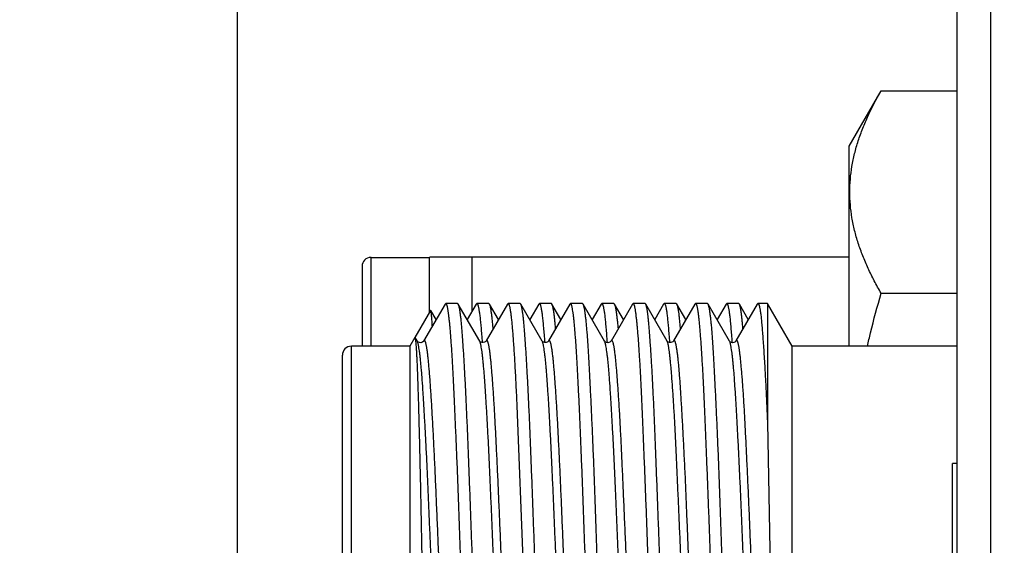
# Model space of a CAD drawing. Header units: inches. Extents: x 0.2 to 16.8, y 0.2 to 10.8.
# Tile 57 of 98: x 12.232 to 12.56, y 5.327 to 5.503. Entities that reach past the tile are written whole.
import ezdxf

# ---------------------------------------------------------------- set-up
doc = ezdxf.new("R2010")
doc.units = ezdxf.units.IN
doc.header["$LTSCALE"] = 0.935
doc.header["$MEASUREMENT"] = 0
doc.layers.get('0').update_dxf_attribs({"linetype": 'CONTINUOUS'})
doc.layers.add('DIMENSIONS', color=7, linetype='CONTINUOUS')
doc.styles.get("Standard").update_dxf_attribs({"font": 'txt', "width": 0.8})
doc.dimstyles.new('DIMSTYLE_1', dxfattribs={"dimtxt": 0.125, "dimasz": 0.18, "dimexe": 0.125, "dimexo": 0.0625, "dimgap": 0.03125, "dimtad": 0, "dimtih": 1, "dimtoh": 1, "dimlfac": 1.333333, "dimzin": 4, "dimdsep": 46, "dimtxsty": 'STANDARD', "dimblk": '_FILLED', "dimblk1": '_FILLED', "dimblk2": '_FILLED', "dimcen": 0.09, "dimadec": 0, "dimazin": 0, "dimtp": 0.01, "dimtm": 0.01, "dimtfac": 1, "dimtofl": 0, "dimtmove": 0, "dimatfit": 3, "dimldrblk": '_FILLED', "dimfxl": 1, "dimtolj": 1, "dimtzin": 4, "dimarcsym": 0})

# ---------------------------------------------------------------- blocks, each defined once
blk = doc.blocks.new('*D34')
at = {"layer": 'DIMENSIONS', "color": 2, "linetype": 'CONTINUOUS'}
blk.add_line((12.30422, 6.09907), (12.30422, 3.78549), dxfattribs=at)
at = {"layer": 'DIMENSIONS', "color": 2, "linetype": 'CONTINUOUS', "insert": (12.24172, 3.72299), "char_height": 0.125, "width": 1.025, "attachment_point": 3, "rotation": 90, "line_spacing_factor": 0.9}
blk.add_mtext('.44{\\Ftxt.shx;\\W1.000000;\\H0.125000; }[11.1]', dxfattribs=at)
blk = doc.blocks.new('_FILLED')
at = {"color": 0, "linetype": 'BYBLOCK'}
blk.add_solid([(0, 0), (-1, 0.1736), (-1, -0.1736)], dxfattribs=at)

msp = doc.modelspace()

# ---------------------------------------------------------------- linework, layer by layer
at = {"color": 7, "linetype": 'CONTINUOUS'}
for p, q in [((12.55557, 4.2773), (12.55557, 8.07642)), ((12.54432, 4.28217), (12.54432, 8.06592)), ((12.50832, 5.46032), (12.51899, 5.47879)), ((12.51899, 5.47879), (12.54432, 5.47879)), ((12.50832, 5.39355), (12.50832, 5.46032)), ((12.34884, 5.42319), (12.36834, 5.42319)), ((12.36834, 5.42319), (12.36859, 5.42343)), ((12.36834, 5.40492), (12.36834, 5.42319)), ((12.36859, 5.42343), (12.50832, 5.42343)), ((12.38259, 5.4053), (12.38259, 5.42343)), ((12.34584, 5.42019), (12.34584, 5.39355)), ((12.51899, 5.41124), (12.54432, 5.41124)), ((12.37353, 5.40762), (12.36639, 5.39529)), ((12.37353, 5.40762), (12.37374, 5.4078)), ((12.37774, 5.4078), (12.37374, 5.4078)), ((12.37374, 5.4078), (12.37397, 5.40757)), ((12.37794, 5.40763), (12.37774, 5.4078)), ((12.38508, 5.3953), (12.37794, 5.40763)), ((12.38395, 5.40764), (12.38094, 5.40245)), ((12.38395, 5.40764), (12.38414, 5.4078)), ((12.38817, 5.4078), (12.38414, 5.4078)), ((12.38414, 5.4078), (12.38437, 5.40757)), ((12.39435, 5.40762), (12.38722, 5.39531)), ((12.38838, 5.40763), (12.38817, 5.4078)), ((12.39136, 5.40247), (12.38838, 5.40763)), ((12.39435, 5.40762), (12.39456, 5.4078)), ((12.39857, 5.4078), (12.39456, 5.4078)), ((12.39456, 5.4078), (12.3948, 5.40757)), ((12.39878, 5.40763), (12.39857, 5.4078)), ((12.40591, 5.3953), (12.39878, 5.40763)), ((12.40478, 5.40762), (12.40178, 5.40244)), ((12.40478, 5.40762), (12.40499, 5.4078)), ((12.40901, 5.4078), (12.40499, 5.4078)), ((12.40499, 5.4078), (12.40522, 5.40757)), ((12.4152, 5.40764), (12.40806, 5.39531)), ((12.4092, 5.40764), (12.40901, 5.4078)), ((12.4122, 5.40245), (12.4092, 5.40764)), ((12.41539, 5.4078), (12.4152, 5.40764)), ((12.4194, 5.4078), (12.41539, 5.4078)), ((12.41562, 5.40757), (12.41539, 5.4078)), ((12.41959, 5.40763), (12.4194, 5.4078)), ((12.42674, 5.39529), (12.41959, 5.40763)), ((12.4256, 5.40763), (12.4226, 5.40244)), ((12.42581, 5.4078), (12.4256, 5.40763)), ((12.42984, 5.4078), (12.42581, 5.4078)), ((12.42581, 5.4078), (12.42604, 5.40757)), ((12.43603, 5.40762), (12.42889, 5.39529)), ((12.42984, 5.4078), (12.43002, 5.40764)), ((12.43303, 5.40244), (12.43002, 5.40764)), ((12.43603, 5.40762), (12.43624, 5.4078)), ((12.44024, 5.4078), (12.43624, 5.4078)), ((12.43624, 5.4078), (12.43648, 5.40757)), ((12.44046, 5.40762), (12.44024, 5.4078)), ((12.44759, 5.3953), (12.44046, 5.40762)), ((12.44644, 5.40762), (12.44345, 5.40245)), ((12.44644, 5.40762), (12.44666, 5.4078)), ((12.45064, 5.4078), (12.44666, 5.4078)), ((12.44666, 5.4078), (12.44689, 5.40757)), ((12.45685, 5.40762), (12.44973, 5.39531)), ((12.45086, 5.40762), (12.45064, 5.4078)), ((12.45385, 5.40244), (12.45086, 5.40762)), ((12.45685, 5.40762), (12.45707, 5.4078)), ((12.46107, 5.4078), (12.45707, 5.4078)), ((12.45707, 5.4078), (12.45731, 5.40757)), ((12.46126, 5.40764), (12.46107, 5.4078)), ((12.4684, 5.3953), (12.46126, 5.40764)), ((12.46726, 5.40762), (12.46427, 5.40244)), ((12.46748, 5.4078), (12.46726, 5.40762)), ((12.4715, 5.4078), (12.46748, 5.4078)), ((12.46748, 5.4078), (12.46772, 5.40757)), ((12.47768, 5.40762), (12.47055, 5.39531)), ((12.47169, 5.40764), (12.4715, 5.4078)), ((12.47469, 5.40246), (12.47169, 5.40764)), ((12.47768, 5.40762), (12.47789, 5.4078)), ((12.48105, 5.4078), (12.47789, 5.4078)), ((12.47789, 5.4078), (12.47812, 5.40759)), ((12.48928, 5.39355), (12.48105, 5.4078)), ((12.48105, 5.4078), (12.48105, 5.36809)), ((12.36867, 5.40549), (12.36349, 5.39652)), ((12.36878, 5.40549), (12.36867, 5.40549)), ((12.37054, 5.40245), (12.36878, 5.40549)), ((12.36346, 5.39647), (12.36178, 5.39355)), ((12.36357, 5.39647), (12.36346, 5.39647)), ((12.36425, 5.39531), (12.36357, 5.39647)), ((12.36178, 5.39355), (12.34228, 5.39355)), ((12.36178, 5.39355), (12.36178, 5.30419)), ((12.36426, 5.39528), (12.36425, 5.39531)), ((12.36437, 5.39502), (12.36426, 5.39528)), ((12.36639, 5.39529), (12.36639, 5.39528)), ((12.40593, 5.3953), (12.40592, 5.3953)), ((12.40806, 5.39531), (12.40806, 5.3953)), ((12.42675, 5.39527), (12.42674, 5.39529)), ((12.42676, 5.39525), (12.42675, 5.39527)), ((12.42691, 5.39488), (12.42675, 5.39527)), ((12.42889, 5.3953), (12.42888, 5.39527)), ((12.44973, 5.39531), (12.44973, 5.3953)), ((12.46841, 5.39528), (12.4684, 5.3953)), ((12.46842, 5.39526), (12.46841, 5.39528)), ((12.46847, 5.39517), (12.46841, 5.39528)), ((12.47056, 5.39531), (12.47054, 5.39528)), ((12.54432, 5.39355), (12.48928, 5.39355)), ((12.48928, 5.30618), (12.48928, 5.39355)), ((12.33928, 5.23755), (12.33928, 5.39055)), ((12.39749, 5.3737), (12.39972, 5.31527)), ((12.48105, 5.36809), (12.48203, 5.31704)), ((12.54432, 5.35444), (12.54282, 5.35444)), ((12.54282, 5.09644), (12.54282, 5.35444))]:
    msp.add_line(p, q, dxfattribs=at)
at = {"color": 9, "linetype": 'CONTINUOUS'}
for p, q in [((12.34884, 5.39355), (12.34884, 5.42319)), ((12.34228, 5.30419), (12.34228, 5.39355))]:
    msp.add_line(p, q, dxfattribs=at)
at = {"color": 7, "linetype": 'CONTINUOUS'}
for points in [[(12.36639, 5.39528), (12.36637, 5.39526), (12.36631, 5.39517), (12.36614, 5.39502), (12.36584, 5.39484), (12.36544, 5.39474), (12.36505, 5.39476), (12.3647, 5.39489), (12.36445, 5.39506), (12.36432, 5.3952), (12.36426, 5.39527), (12.36426, 5.39528)], [(12.38722, 5.39531), (12.3872, 5.39528), (12.38712, 5.39518), (12.38695, 5.39502), (12.38666, 5.39486), (12.38628, 5.39476), (12.3859, 5.39478), (12.38555, 5.3949), (12.38529, 5.39506), (12.38515, 5.39521), (12.38509, 5.39529), (12.38508, 5.3953)], [(12.40806, 5.3953), (12.40805, 5.39528), (12.40799, 5.3952), (12.40784, 5.39505), (12.40757, 5.39488), (12.40721, 5.39477), (12.40683, 5.39476), (12.40646, 5.39486), (12.40618, 5.39503), (12.40602, 5.39518), (12.40594, 5.39527), (12.40593, 5.3953)], [(12.4271, 5.39494), (12.42689, 5.3951), (12.42679, 5.39521), (12.42676, 5.39525)], [(12.42875, 5.39511), (12.42853, 5.39494), (12.42819, 5.39478), (12.4278, 5.39472), (12.42742, 5.39479), (12.4271, 5.39494)], [(12.42888, 5.39527), (12.42885, 5.39523), (12.42875, 5.39511)], [(12.44973, 5.3953), (12.44971, 5.39527), (12.44964, 5.39518), (12.44948, 5.39503), (12.44919, 5.39486), (12.4488, 5.39475), (12.44841, 5.39477), (12.44805, 5.3949), (12.4478, 5.39507), (12.44765, 5.39521), (12.4476, 5.39529), (12.44759, 5.3953)], [(12.47041, 5.39511), (12.47019, 5.39494), (12.46984, 5.39478), (12.46945, 5.39473), (12.46907, 5.3948), (12.46875, 5.39495), (12.46855, 5.39511), (12.46845, 5.39522), (12.46842, 5.39526)], [(12.47054, 5.39528), (12.47051, 5.39523), (12.47041, 5.39511)]]:
    msp.add_lwpolyline(points, dxfattribs=at)
for centre in [(12.34884, 5.42019), (12.34228, 5.39055)]:
    msp.add_arc(centre, 0.003, 90, 180, dxfattribs=at)
for points, knots in [([(12.51899, 5.41124), (12.5182, 5.4126), (12.51669, 5.41533), (12.51464, 5.4195), (12.51284, 5.42369), (12.51131, 5.42791), (12.51009, 5.43216), (12.5092, 5.43643), (12.50866, 5.44072), (12.50848, 5.44502), (12.50866, 5.44931), (12.5092, 5.4536), (12.51009, 5.45787), (12.51131, 5.46212), (12.51284, 5.46634), (12.51464, 5.47054), (12.51669, 5.4747), (12.5182, 5.47743), (12.51899, 5.47879)], [0, 0, 0, 0, 0.06594, 0.130787, 0.194529, 0.257201, 0.318894, 0.379764, 0.440039, 0.5, 0.559961, 0.620236, 0.681106, 0.742799, 0.805471, 0.869213, 0.93406, 1, 1, 1, 1]), ([(12.51442, 5.39356), (12.51475, 5.39504), (12.51614, 5.40097), (12.51772, 5.40685), (12.51899, 5.41124)], [0, 0, 0, 0, 0.250013, 1, 1, 1, 1]), ([(12.37397, 5.40757), (12.374, 5.40751), (12.37405, 5.40737), (12.37413, 5.40714), (12.3742, 5.40686), (12.37428, 5.40653), (12.37435, 5.40614), (12.37445, 5.40554), (12.37458, 5.40466), (12.37474, 5.40345), (12.37489, 5.40205), (12.37505, 5.40047), (12.37521, 5.39869), (12.37536, 5.39674), (12.37558, 5.39378), (12.37584, 5.38966), (12.37608, 5.38526), (12.37627, 5.38143), (12.37642, 5.37834), (12.37658, 5.3751), (12.37678, 5.37053), (12.37705, 5.36453), (12.37737, 5.35701), (12.37768, 5.34913), (12.37798, 5.34094), (12.37822, 5.33396), (12.37842, 5.32827), (12.37857, 5.32396), (12.37873, 5.31962), (12.37883, 5.31672), (12.37889, 5.31527)], [0, 0, 0, 0, 0.002114, 0.00474, 0.007886, 0.011557, 0.015756, 0.020483, 0.031521, 0.044657, 0.059869, 0.077125, 0.096389, 0.117622, 0.140777, 0.192659, 0.251596, 0.283556, 0.317087, 0.352117, 0.388571, 0.465434, 0.547013, 0.632606, 0.721476, 0.812859, 0.859247, 0.905966, 0.952918, 1, 1, 1, 1]), ([(12.38296, 5.31405), (12.38291, 5.31553), (12.38281, 5.31847), (12.38265, 5.32288), (12.38249, 5.32727), (12.38228, 5.33306), (12.38202, 5.34017), (12.3817, 5.34851), (12.38145, 5.35528), (12.38124, 5.36053), (12.38109, 5.36432), (12.38093, 5.36799), (12.38078, 5.37154), (12.38062, 5.37497), (12.38041, 5.37926), (12.3802, 5.38335), (12.37998, 5.38724), (12.37983, 5.38992), (12.37967, 5.39243), (12.37952, 5.39476), (12.37937, 5.39691), (12.37922, 5.39888), (12.37906, 5.40067), (12.37891, 5.40225), (12.37875, 5.40365), (12.37861, 5.40468), (12.3785, 5.40541), (12.37842, 5.40588), (12.37834, 5.4063), (12.37826, 5.40666), (12.37818, 5.40698), (12.37811, 5.40724), (12.37803, 5.40746), (12.37797, 5.40758), (12.37794, 5.40763)], [0, 0, 0, 0, 0.047186, 0.094272, 0.141145, 0.187704, 0.279469, 0.368749, 0.454751, 0.496282, 0.53671, 0.575945, 0.6139, 0.65049, 0.685636, 0.751281, 0.781635, 0.810252, 0.837069, 0.862027, 0.885071, 0.906152, 0.925225, 0.942251, 0.957196, 0.970029, 0.975647, 0.980729, 0.985274, 0.989282, 0.992753, 0.99569, 0.998102, 1, 1, 1, 1]), ([(12.38437, 5.40757), (12.38439, 5.40753), (12.38442, 5.40745), (12.38447, 5.40733), (12.38452, 5.40718), (12.38458, 5.40695), (12.38467, 5.40662), (12.38476, 5.40615), (12.38486, 5.40561), (12.38496, 5.405), (12.38506, 5.40431), (12.38519, 5.40324), (12.38536, 5.40171), (12.38555, 5.39967), (12.38573, 5.39734), (12.38585, 5.3957), (12.38591, 5.39483)], [0, 0, 0, 0, 0.009037, 0.019476, 0.03134, 0.044645, 0.075612, 0.112417, 0.155062, 0.203538, 0.257818, 0.317872, 0.455128, 0.614909, 0.796725, 1, 1, 1, 1]), ([(12.38958, 5.39939), (12.38953, 5.39995), (12.38943, 5.40101), (12.38928, 5.40251), (12.38913, 5.40383), (12.389, 5.40481), (12.3889, 5.4055), (12.38883, 5.40595), (12.38875, 5.40635), (12.38868, 5.4067), (12.38861, 5.407), (12.38853, 5.40726), (12.38846, 5.40746), (12.3884, 5.40758), (12.38838, 5.40763)], [0, 0, 0, 0, 0.202668, 0.383637, 0.542553, 0.679124, 0.738962, 0.79314, 0.841649, 0.884491, 0.921681, 0.953259, 0.97931, 1, 1, 1, 1]), ([(12.3948, 5.40757), (12.39483, 5.4075), (12.39489, 5.40735), (12.39498, 5.40709), (12.39506, 5.40677), (12.39515, 5.40639), (12.39523, 5.40596), (12.39531, 5.40546), (12.3954, 5.4049), (12.39551, 5.40405), (12.39565, 5.40284), (12.39581, 5.40121), (12.39597, 5.39937), (12.39614, 5.3973), (12.3963, 5.39502), (12.39648, 5.39253), (12.39665, 5.38985), (12.39688, 5.38588), (12.39717, 5.38048), (12.39738, 5.37604), (12.39749, 5.3737)], [0, 0, 0, 0, 0.006379, 0.014397, 0.02409, 0.035476, 0.048561, 0.063346, 0.079829, 0.098003, 0.139392, 0.187431, 0.242009, 0.302997, 0.370246, 0.443585, 0.522826, 0.607767, 0.79387, 1, 1, 1, 1]), ([(12.40379, 5.31405), (12.40369, 5.317), (12.40354, 5.3214), (12.40333, 5.32726), (12.40317, 5.33162), (12.40301, 5.33594), (12.4028, 5.34159), (12.40254, 5.34849), (12.40223, 5.35652), (12.40197, 5.36299), (12.40176, 5.36796), (12.40161, 5.37151), (12.40146, 5.37493), (12.4013, 5.37822), (12.40114, 5.38137), (12.40093, 5.38526), (12.40072, 5.38894), (12.4005, 5.39239), (12.40035, 5.39473), (12.4002, 5.39688), (12.40004, 5.39885), (12.39989, 5.40064), (12.39974, 5.40223), (12.39959, 5.40362), (12.39945, 5.40466), (12.39934, 5.40539), (12.39926, 5.40586), (12.39918, 5.40628), (12.3991, 5.40665), (12.39902, 5.40697), (12.39895, 5.40723), (12.39887, 5.40745), (12.39881, 5.40757), (12.39878, 5.40763)], [0, 0, 0, 0, 0.094215, 0.141059, 0.187591, 0.233707, 0.279304, 0.368536, 0.454497, 0.536423, 0.575644, 0.613587, 0.650168, 0.685307, 0.718925, 0.750948, 0.809929, 0.836756, 0.861727, 0.884788, 0.905887, 0.924981, 0.942029, 0.956997, 0.969859, 0.975493, 0.980593, 0.985157, 0.989185, 0.992679, 0.99564, 0.998076, 1, 1, 1, 1]), ([(12.40522, 5.40757), (12.40524, 5.40753), (12.40527, 5.40745), (12.40532, 5.40733), (12.40536, 5.40718), (12.40543, 5.40695), (12.40551, 5.40662), (12.4056, 5.40615), (12.40569, 5.40561), (12.40578, 5.405), (12.40588, 5.40431), (12.40601, 5.40324), (12.40617, 5.40172), (12.40637, 5.39967), (12.40656, 5.39735), (12.40669, 5.3957), (12.40675, 5.39483)], [0, 0, 0, 0, 0.009027, 0.019446, 0.031285, 0.044561, 0.075464, 0.112204, 0.154795, 0.20323, 0.257487, 0.317536, 0.454834, 0.614701, 0.79662, 1, 1, 1, 1]), ([(12.41041, 5.39938), (12.41037, 5.39995), (12.41027, 5.40102), (12.41011, 5.40252), (12.40996, 5.40384), (12.40983, 5.40483), (12.40973, 5.40552), (12.40965, 5.40596), (12.40958, 5.40636), (12.4095, 5.40671), (12.40943, 5.40701), (12.40936, 5.40727), (12.40928, 5.40747), (12.40923, 5.40759), (12.4092, 5.40764)], [0, 0, 0, 0, 0.203139, 0.384459, 0.543601, 0.680266, 0.7401, 0.794239, 0.842671, 0.885398, 0.922432, 0.95381, 0.979613, 1, 1, 1, 1]), ([(12.42057, 5.31525), (12.42046, 5.31815), (12.42026, 5.32391), (12.41994, 5.3325), (12.41963, 5.34092), (12.41933, 5.34911), (12.41903, 5.357), (12.41873, 5.36452), (12.41842, 5.3716), (12.41815, 5.3772), (12.41794, 5.38142), (12.41778, 5.38437), (12.41763, 5.38717), (12.41748, 5.38981), (12.41733, 5.39229), (12.41718, 5.3946), (12.41703, 5.39674), (12.41688, 5.39869), (12.41673, 5.40047), (12.41657, 5.40205), (12.41642, 5.40345), (12.41626, 5.40466), (12.41612, 5.40554), (12.41601, 5.40614), (12.41593, 5.40653), (12.41586, 5.40686), (12.41578, 5.40714), (12.41571, 5.40737), (12.41565, 5.40751), (12.41562, 5.40757)], [0, 0, 0, 0, 0.094024, 0.187123, 0.278499, 0.367364, 0.452952, 0.534527, 0.611387, 0.682873, 0.716405, 0.748367, 0.778689, 0.807306, 0.834156, 0.859184, 0.882336, 0.903564, 0.922824, 0.940077, 0.955289, 0.968431, 0.97948, 0.984214, 0.988421, 0.9921, 0.995252, 0.997882, 1, 1, 1, 1]), ([(12.42461, 5.31405), (12.4245, 5.317), (12.42429, 5.32287), (12.42398, 5.3316), (12.42372, 5.33879), (12.42352, 5.34445), (12.42337, 5.3486), (12.42322, 5.35267), (12.42307, 5.35665), (12.42291, 5.36054), (12.4227, 5.36552), (12.42243, 5.37143), (12.42211, 5.37813), (12.4218, 5.38426), (12.42154, 5.38899), (12.42134, 5.39244), (12.42119, 5.39478), (12.42104, 5.39693), (12.42088, 5.3989), (12.42072, 5.40068), (12.42056, 5.40227), (12.4204, 5.40366), (12.42026, 5.40469), (12.42015, 5.40542), (12.42007, 5.40589), (12.41999, 5.4063), (12.41991, 5.40667), (12.41983, 5.40699), (12.41976, 5.40725), (12.41969, 5.40744), (12.41963, 5.40756), (12.41961, 5.40761), (12.41959, 5.40763)], [0, 0, 0, 0, 0.094299, 0.187757, 0.279546, 0.324557, 0.368847, 0.412316, 0.454867, 0.496407, 0.536843, 0.614046, 0.685788, 0.751432, 0.810395, 0.837205, 0.862155, 0.885191, 0.906264, 0.925329, 0.942347, 0.957281, 0.970103, 0.975714, 0.980788, 0.985325, 0.989324, 0.992786, 0.995713, 0.998113, 0.999119, 1, 1, 1, 1]), ([(12.42604, 5.40757), (12.42606, 5.40754), (12.4261, 5.40746), (12.42614, 5.40734), (12.42619, 5.40719), (12.42626, 5.40696), (12.42635, 5.40663), (12.42644, 5.40616), (12.42654, 5.40562), (12.42663, 5.40501), (12.42673, 5.40432), (12.42686, 5.40325), (12.42702, 5.40172), (12.4272, 5.39967), (12.42739, 5.39734), (12.42751, 5.39568), (12.42757, 5.39481)], [0, 0, 0, 0, 0.008992, 0.019381, 0.031189, 0.044435, 0.075273, 0.111949, 0.154479, 0.202862, 0.257076, 0.317091, 0.454359, 0.614276, 0.796349, 1, 1, 1, 1]), ([(12.43002, 5.40764), (12.43005, 5.40759), (12.43011, 5.40748), (12.43018, 5.40727), (12.43025, 5.40702), (12.43032, 5.40672), (12.4304, 5.40637), (12.43047, 5.40597), (12.43054, 5.40552), (12.43065, 5.40483), (12.43078, 5.40384), (12.43093, 5.40251), (12.43109, 5.40099), (12.43119, 5.39991), (12.43124, 5.39934)], [0, 0, 0, 0, 0.020067, 0.045595, 0.076744, 0.113593, 0.156181, 0.204517, 0.258602, 0.318424, 0.455188, 0.614586, 0.796312, 1, 1, 1, 1]), ([(12.43648, 5.40757), (12.43651, 5.40751), (12.43656, 5.40737), (12.43664, 5.40714), (12.43671, 5.40686), (12.43678, 5.40653), (12.43686, 5.40614), (12.43693, 5.40571), (12.437, 5.40523), (12.43711, 5.4045), (12.43723, 5.40345), (12.43739, 5.40205), (12.43754, 5.40047), (12.4377, 5.39869), (12.43786, 5.39674), (12.43808, 5.39378), (12.43835, 5.38966), (12.43865, 5.38423), (12.43895, 5.3782), (12.43924, 5.37161), (12.43954, 5.36453), (12.43986, 5.35702), (12.44017, 5.34913), (12.44049, 5.34094), (12.44079, 5.33252), (12.44109, 5.32394), (12.44128, 5.31817), (12.44138, 5.31528)], [0, 0, 0, 0, 0.002117, 0.004743, 0.007889, 0.011559, 0.015757, 0.020483, 0.025737, 0.031517, 0.044649, 0.059856, 0.07711, 0.096375, 0.117608, 0.140766, 0.192652, 0.251591, 0.317082, 0.388564, 0.465426, 0.547006, 0.6326, 0.721472, 0.812856, 0.905964, 1, 1, 1, 1]), ([(12.44545, 5.31405), (12.44535, 5.317), (12.4452, 5.3214), (12.445, 5.32725), (12.44484, 5.33161), (12.44467, 5.33592), (12.44446, 5.34157), (12.44419, 5.34846), (12.44388, 5.35649), (12.44357, 5.36414), (12.44332, 5.37024), (12.44312, 5.37489), (12.44297, 5.37818), (12.44281, 5.38133), (12.44265, 5.38432), (12.44249, 5.38716), (12.44228, 5.39062), (12.44207, 5.39385), (12.44185, 5.39684), (12.44169, 5.39882), (12.44154, 5.4006), (12.44139, 5.40219), (12.44124, 5.40359), (12.44111, 5.40463), (12.44101, 5.40536), (12.44093, 5.40584), (12.44086, 5.40626), (12.44078, 5.40663), (12.4407, 5.40695), (12.44063, 5.40722), (12.44055, 5.40744), (12.44049, 5.40757), (12.44046, 5.40762)], [0, 0, 0, 0, 0.094148, 0.140959, 0.187459, 0.233544, 0.279111, 0.368288, 0.454202, 0.53609, 0.613227, 0.649798, 0.68493, 0.718545, 0.750569, 0.780932, 0.809566, 0.861399, 0.884483, 0.90561, 0.924734, 0.941814, 0.956814, 0.969706, 0.975355, 0.980469, 0.985048, 0.989092, 0.992603, 0.995585, 0.998046, 1, 1, 1, 1]), ([(12.44689, 5.40757), (12.44691, 5.40753), (12.44695, 5.40745), (12.44699, 5.40733), (12.44704, 5.40718), (12.44711, 5.40695), (12.44719, 5.40661), (12.44728, 5.40615), (12.44737, 5.40561), (12.44746, 5.405), (12.44755, 5.4043), (12.44764, 5.40354), (12.44774, 5.4027), (12.44786, 5.40143), (12.44803, 5.39967), (12.44822, 5.39734), (12.44835, 5.39569), (12.44841, 5.39482)], [0, 0, 0, 0, 0.009047, 0.019483, 0.031334, 0.044619, 0.075531, 0.112273, 0.154858, 0.203283, 0.257525, 0.317554, 0.383332, 0.454812, 0.614659, 0.796589, 1, 1, 1, 1]), ([(12.45208, 5.39937), (12.45203, 5.39993), (12.45194, 5.40099), (12.45179, 5.40249), (12.45165, 5.40381), (12.45152, 5.40479), (12.45141, 5.40548), (12.45133, 5.40593), (12.45125, 5.40633), (12.45117, 5.40668), (12.4511, 5.40698), (12.45102, 5.40724), (12.45094, 5.40745), (12.45089, 5.40757), (12.45086, 5.40762)], [0, 0, 0, 0, 0.201754, 0.382033, 0.540512, 0.676935, 0.736811, 0.791102, 0.839796, 0.882894, 0.920407, 0.952369, 0.978853, 1, 1, 1, 1]), ([(12.45731, 5.40757), (12.45734, 5.40751), (12.4574, 5.40737), (12.45747, 5.40714), (12.45755, 5.40686), (12.45762, 5.40653), (12.4577, 5.40614), (12.45777, 5.40571), (12.45785, 5.40523), (12.45795, 5.4045), (12.45808, 5.40345), (12.45822, 5.40205), (12.45837, 5.40047), (12.45852, 5.39869), (12.45868, 5.39674), (12.4589, 5.39378), (12.45917, 5.38965), (12.45948, 5.38423), (12.45979, 5.37819), (12.46008, 5.37161), (12.46033, 5.3658), (12.46052, 5.36091), (12.46068, 5.3571), (12.46083, 5.35319), (12.46105, 5.34781), (12.46131, 5.34093), (12.46163, 5.3325), (12.46193, 5.32392), (12.46213, 5.31815), (12.46223, 5.31526)], [0, 0, 0, 0, 0.002126, 0.004759, 0.007909, 0.011584, 0.015784, 0.020512, 0.025767, 0.031548, 0.044678, 0.059881, 0.07713, 0.09639, 0.117622, 0.14078, 0.192669, 0.251612, 0.317106, 0.388589, 0.465449, 0.505692, 0.547027, 0.589367, 0.632619, 0.721488, 0.812868, 0.905971, 1, 1, 1, 1]), ([(12.46627, 5.31405), (12.46616, 5.317), (12.46595, 5.32287), (12.46564, 5.33161), (12.46539, 5.3388), (12.46519, 5.34446), (12.46504, 5.34861), (12.46489, 5.35268), (12.46468, 5.35793), (12.46442, 5.36423), (12.46409, 5.37145), (12.46377, 5.37815), (12.46351, 5.38339), (12.4633, 5.38728), (12.46315, 5.38995), (12.463, 5.39246), (12.46285, 5.39479), (12.4627, 5.39695), (12.46255, 5.39891), (12.46239, 5.40069), (12.46222, 5.40228), (12.46206, 5.40367), (12.46192, 5.4047), (12.46181, 5.40543), (12.46173, 5.40589), (12.46165, 5.40631), (12.46157, 5.40668), (12.4615, 5.40699), (12.46142, 5.40725), (12.46135, 5.40744), (12.4613, 5.40756), (12.46127, 5.40761), (12.46126, 5.40764)], [0, 0, 0, 0, 0.094327, 0.187813, 0.279628, 0.324652, 0.368953, 0.412433, 0.454994, 0.536987, 0.614203, 0.685952, 0.751598, 0.781947, 0.810556, 0.837362, 0.862306, 0.885336, 0.906401, 0.925457, 0.942464, 0.957385, 0.970191, 0.975793, 0.980858, 0.985384, 0.989373, 0.992823, 0.995739, 0.998126, 0.999126, 1, 1, 1, 1]), ([(12.46772, 5.40757), (12.46774, 5.40753), (12.46778, 5.40745), (12.46782, 5.40733), (12.46787, 5.40718), (12.46794, 5.40695), (12.46802, 5.40661), (12.46812, 5.40615), (12.46821, 5.40561), (12.4683, 5.405), (12.4684, 5.4043), (12.46852, 5.40323), (12.46868, 5.40171), (12.46886, 5.39966), (12.46905, 5.39734), (12.46917, 5.39569), (12.46923, 5.39482)], [0, 0, 0, 0, 0.009085, 0.019554, 0.031434, 0.044744, 0.075696, 0.112467, 0.155071, 0.203505, 0.257748, 0.31777, 0.454991, 0.614777, 0.79664, 1, 1, 1, 1]), ([(12.4729, 5.39937), (12.47285, 5.39993), (12.47275, 5.40101), (12.4726, 5.40252), (12.47244, 5.40385), (12.47232, 5.40483), (12.47221, 5.40552), (12.47214, 5.40597), (12.47207, 5.40637), (12.47199, 5.40672), (12.47192, 5.40702), (12.47185, 5.40727), (12.47178, 5.40748), (12.47172, 5.40759), (12.47169, 5.40764)], [0, 0, 0, 0, 0.203563, 0.385193, 0.544526, 0.68126, 0.741082, 0.795176, 0.843532, 0.88615, 0.923042, 0.954246, 0.979844, 1, 1, 1, 1]), ([(12.47812, 5.40759), (12.47814, 5.40756), (12.47817, 5.40748), (12.47822, 5.40737), (12.47827, 5.40724), (12.47833, 5.40702), (12.47842, 5.40671), (12.47851, 5.40628), (12.4786, 5.40578), (12.47869, 5.40521), (12.47878, 5.40457), (12.47891, 5.40358), (12.47906, 5.40217), (12.47923, 5.40027), (12.47941, 5.39811), (12.47959, 5.39568), (12.47977, 5.39301), (12.47996, 5.39009), (12.48012, 5.38752), (12.48024, 5.38534), (12.48034, 5.38362), (12.48043, 5.38185), (12.48052, 5.38003), (12.48062, 5.37816), (12.48071, 5.37623), (12.48079, 5.3746), (12.48085, 5.37327), (12.4809, 5.37191), (12.48097, 5.37018), (12.48102, 5.36879), (12.48105, 5.36809)], [0, 0, 0, 0, 0.002743, 0.005895, 0.009467, 0.013467, 0.022769, 0.03382, 0.046626, 0.061185, 0.077493, 0.095543, 0.136825, 0.184924, 0.239708, 0.301015, 0.368664, 0.442446, 0.522135, 0.564118, 0.607484, 0.6522, 0.698232, 0.745544, 0.7941, 0.843863, 0.869185, 0.894795, 0.946855, 1, 1, 1, 1]), ([(12.36928, 5.40033), (12.36926, 5.40069), (12.36922, 5.40139), (12.36916, 5.40236), (12.3691, 5.4032), (12.36904, 5.40392), (12.36898, 5.40443), (12.36894, 5.40478), (12.36891, 5.40498), (12.36888, 5.40516), (12.36885, 5.4053), (12.36882, 5.4054), (12.3688, 5.40545), (12.36878, 5.40548), (12.36878, 5.40549)], [0, 0, 0, 0, 0.212127, 0.399914, 0.563023, 0.701145, 0.814017, 0.860907, 0.901393, 0.935463, 0.963164, 0.984605, 0.993038, 1, 1, 1, 1]), ([(12.36607, 5.31405), (12.36602, 5.3167), (12.36592, 5.32196), (12.36576, 5.32979), (12.36561, 5.33745), (12.36546, 5.3449), (12.36531, 5.35205), (12.36516, 5.35886), (12.365, 5.36525), (12.36484, 5.37117), (12.36471, 5.37578), (12.3646, 5.3792), (12.36452, 5.38155), (12.36445, 5.38374), (12.36437, 5.38577), (12.3643, 5.38764), (12.36422, 5.38934), (12.36414, 5.39086), (12.36406, 5.39221), (12.36398, 5.39337), (12.36391, 5.39423), (12.36385, 5.39482), (12.36381, 5.39519), (12.36377, 5.39552), (12.36373, 5.3958), (12.3637, 5.39604), (12.36366, 5.3962), (12.36363, 5.39631), (12.36361, 5.39637), (12.36359, 5.39643), (12.36358, 5.39646), (12.36357, 5.39647)], [0, 0, 0, 0, 0.096256, 0.191398, 0.284628, 0.375158, 0.462203, 0.544972, 0.622693, 0.694695, 0.760371, 0.790655, 0.819142, 0.845764, 0.870452, 0.893141, 0.913764, 0.932266, 0.948606, 0.962757, 0.974693, 0.979824, 0.984394, 0.988402, 0.991844, 0.994721, 0.997034, 0.99798, 0.998788, 0.99946, 1, 1, 1, 1]), ([(12.36933, 5.31146), (12.36923, 5.31399), (12.36902, 5.31904), (12.36871, 5.32658), (12.3684, 5.33401), (12.36809, 5.34126), (12.36779, 5.34828), (12.36753, 5.35395), (12.36733, 5.35833), (12.36712, 5.36244), (12.36686, 5.36731), (12.36655, 5.3728), (12.36625, 5.37777), (12.36599, 5.38158), (12.36578, 5.38433), (12.36563, 5.38617), (12.36547, 5.38786), (12.36532, 5.38938), (12.36516, 5.39074), (12.36501, 5.39193), (12.36487, 5.39281), (12.36476, 5.39343), (12.36469, 5.39383), (12.36461, 5.39419), (12.36453, 5.39451), (12.36446, 5.39478), (12.3644, 5.39495), (12.36437, 5.39502)], [0, 0, 0, 0, 0.090843, 0.181163, 0.27017, 0.357097, 0.441205, 0.52176, 0.560472, 0.598021, 0.669332, 0.735103, 0.794762, 0.847812, 0.871712, 0.893784, 0.913972, 0.932238, 0.948548, 0.962878, 0.975201, 0.980603, 0.985497, 0.989882, 0.993758, 0.997129, 1, 1, 1, 1]), ([(12.39007, 5.31377), (12.38997, 5.31632), (12.38976, 5.3214), (12.38945, 5.32895), (12.38913, 5.33638), (12.38882, 5.34361), (12.38852, 5.35058), (12.38821, 5.35723), (12.38791, 5.36349), (12.38759, 5.36932), (12.38732, 5.37388), (12.38711, 5.37727), (12.38695, 5.37961), (12.3868, 5.38181), (12.38665, 5.38385), (12.38649, 5.38574), (12.38634, 5.38748), (12.38619, 5.38905), (12.38603, 5.39045), (12.38588, 5.39168), (12.38572, 5.39275), (12.38559, 5.39352), (12.38547, 5.39406), (12.3854, 5.39439), (12.38532, 5.39468), (12.38524, 5.39493), (12.38516, 5.39513), (12.38511, 5.39525), (12.38508, 5.3953)], [0, 0, 0, 0, 0.0936, 0.186401, 0.27759, 0.366365, 0.451951, 0.533599, 0.610559, 0.682149, 0.747769, 0.778159, 0.806846, 0.833771, 0.858876, 0.882104, 0.903397, 0.922704, 0.939986, 0.955215, 0.968369, 0.979427, 0.984166, 0.988377, 0.992061, 0.99522, 0.997861, 1, 1, 1, 1]), ([(12.4109, 5.31377), (12.41085, 5.31504), (12.41075, 5.31759), (12.4106, 5.3214), (12.41044, 5.3252), (12.41028, 5.32897), (12.41012, 5.33271), (12.40992, 5.3376), (12.40966, 5.34358), (12.40935, 5.35054), (12.40905, 5.35718), (12.40879, 5.36249), (12.40857, 5.36654), (12.40842, 5.3694), (12.40826, 5.37214), (12.40805, 5.37553), (12.40785, 5.37874), (12.40763, 5.38176), (12.40748, 5.3838), (12.40733, 5.38569), (12.40718, 5.38742), (12.40703, 5.38899), (12.40688, 5.3904), (12.40672, 5.39164), (12.40657, 5.39271), (12.40643, 5.3935), (12.40632, 5.39404), (12.40624, 5.39438), (12.40616, 5.39467), (12.40608, 5.39492), (12.406, 5.39512), (12.40595, 5.39524), (12.40592, 5.3953)], [0, 0, 0, 0, 0.046804, 0.093515, 0.140028, 0.186239, 0.232047, 0.277347, 0.366025, 0.451518, 0.533109, 0.610084, 0.646612, 0.681711, 0.715301, 0.747314, 0.806357, 0.833266, 0.858348, 0.881551, 0.902829, 0.922148, 0.939475, 0.954776, 0.96802, 0.979177, 0.983966, 0.988224, 0.991953, 0.995152, 0.997829, 1, 1, 1, 1]), ([(12.43173, 5.31376), (12.43163, 5.31622), (12.43143, 5.32112), (12.43112, 5.32843), (12.43083, 5.33561), (12.43054, 5.34262), (12.43029, 5.34832), (12.43009, 5.35275), (12.42989, 5.35697), (12.42964, 5.36201), (12.42933, 5.36775), (12.42903, 5.37305), (12.42873, 5.37787), (12.42848, 5.38157), (12.42828, 5.38426), (12.42813, 5.38606), (12.42798, 5.38771), (12.42782, 5.38921), (12.42767, 5.39055), (12.42752, 5.39173), (12.42737, 5.39275), (12.42725, 5.39349), (12.42714, 5.39401), (12.42707, 5.39433), (12.42699, 5.39462), (12.42694, 5.39479), (12.42691, 5.39488)], [0, 0, 0, 0, 0.090862, 0.181014, 0.269713, 0.35623, 0.439852, 0.480355, 0.51987, 0.595628, 0.666529, 0.732006, 0.79155, 0.844705, 0.868747, 0.891016, 0.911447, 0.929976, 0.94656, 0.961177, 0.973823, 0.984502, 0.989106, 0.993221, 0.996851, 1, 1, 1, 1]), ([(12.45257, 5.31376), (12.45247, 5.31631), (12.45226, 5.32138), (12.45195, 5.32893), (12.45163, 5.33635), (12.45131, 5.34357), (12.451, 5.35053), (12.4507, 5.35718), (12.45045, 5.36249), (12.45024, 5.36653), (12.45004, 5.37027), (12.44979, 5.37461), (12.44947, 5.37942), (12.4492, 5.38307), (12.44898, 5.38569), (12.44883, 5.38742), (12.44867, 5.38899), (12.44852, 5.3904), (12.44837, 5.39164), (12.44824, 5.39257), (12.44813, 5.39323), (12.44806, 5.39365), (12.44798, 5.39404), (12.44791, 5.39438), (12.44783, 5.39467), (12.44775, 5.39492), (12.44768, 5.39513), (12.44762, 5.39525), (12.44759, 5.3953)], [0, 0, 0, 0, 0.093505, 0.186214, 0.27731, 0.365996, 0.451486, 0.533049, 0.610006, 0.646537, 0.68165, 0.747273, 0.806326, 0.858338, 0.881554, 0.902846, 0.922177, 0.939513, 0.954822, 0.968067, 0.973906, 0.979217, 0.983998, 0.988248, 0.991966, 0.995157, 0.997829, 1, 1, 1, 1]), ([(12.47339, 5.31376), (12.47329, 5.31627), (12.47308, 5.32128), (12.47278, 5.32874), (12.47248, 5.33608), (12.47223, 5.34209), (12.47203, 5.34678), (12.47182, 5.35129), (12.47157, 5.35671), (12.47125, 5.36292), (12.47094, 5.36872), (12.47064, 5.37405), (12.47038, 5.37818), (12.47017, 5.38121), (12.47003, 5.38327), (12.46988, 5.38518), (12.46972, 5.38694), (12.46957, 5.38854), (12.46941, 5.38998), (12.46926, 5.39126), (12.4691, 5.39237), (12.46896, 5.39319), (12.46886, 5.39376), (12.46878, 5.39412), (12.4687, 5.39445), (12.46863, 5.39473), (12.46855, 5.39496), (12.4685, 5.3951), (12.46847, 5.39517)], [0, 0, 0, 0, 0.092522, 0.184284, 0.274509, 0.362413, 0.405252, 0.447223, 0.528208, 0.604687, 0.676005, 0.741584, 0.800877, 0.827994, 0.853337, 0.876854, 0.898494, 0.91821, 0.935969, 0.951738, 0.965483, 0.977182, 0.982261, 0.986827, 0.99088, 0.994424, 0.997461, 1, 1, 1, 1])]:
    msp.add_open_spline(points, degree=3, knots=knots, dxfattribs=at)
at = {"color": 9, "linetype": 'CONTINUOUS'}
for points, knots in [([(12.37184, 5.31396), (12.37172, 5.31674), (12.3715, 5.32228), (12.37116, 5.33052), (12.37082, 5.33858), (12.37049, 5.34638), (12.37015, 5.35385), (12.36981, 5.3609), (12.36947, 5.36745), (12.36918, 5.37256), (12.36895, 5.37635), (12.36878, 5.37895), (12.36861, 5.38138), (12.36844, 5.38364), (12.36827, 5.38572), (12.3681, 5.38761), (12.36793, 5.38931), (12.36777, 5.3908), (12.36762, 5.39192), (12.3675, 5.39272), (12.36742, 5.39323), (12.36733, 5.39369), (12.36725, 5.3941), (12.36716, 5.39446), (12.36708, 5.39476), (12.367, 5.39501), (12.36692, 5.39519), (12.36686, 5.3953), (12.36682, 5.39537), (12.36678, 5.39542), (12.36674, 5.39546), (12.36669, 5.39549), (12.36665, 5.3955), (12.3666, 5.3955), (12.36656, 5.39548), (12.36652, 5.39546), (12.36647, 5.39541), (12.36643, 5.39536), (12.36641, 5.39532), (12.36639, 5.39529)], [0, 0, 0, 0, 0.101676, 0.202281, 0.300755, 0.39609, 0.487319, 0.573483, 0.653577, 0.726676, 0.760396, 0.792135, 0.821824, 0.849392, 0.874768, 0.89788, 0.918651, 0.937007, 0.952876, 0.959858, 0.966204, 0.971916, 0.976996, 0.981446, 0.985274, 0.988487, 0.991098, 0.992186, 0.993135, 0.993954, 0.994655, 0.995259, 0.995798, 0.996315, 0.996861, 0.997477, 0.998194, 0.999031, 1, 1, 1, 1]), ([(12.39247, 5.31899), (12.39236, 5.32166), (12.39214, 5.32695), (12.39182, 5.33479), (12.39149, 5.34244), (12.39116, 5.34981), (12.39084, 5.35682), (12.39051, 5.36342), (12.39019, 5.36954), (12.38991, 5.37431), (12.38969, 5.37784), (12.38952, 5.38026), (12.38936, 5.38252), (12.38919, 5.38461), (12.38903, 5.38653), (12.38887, 5.38827), (12.38871, 5.38983), (12.38855, 5.3912), (12.38841, 5.39222), (12.38829, 5.39295), (12.38821, 5.39342), (12.38813, 5.39385), (12.38805, 5.39422), (12.38797, 5.39455), (12.38789, 5.39483), (12.38781, 5.39507), (12.38774, 5.39523), (12.38768, 5.39533), (12.38764, 5.39539), (12.3876, 5.39544), (12.38755, 5.39548), (12.38751, 5.3955), (12.38747, 5.39551), (12.38743, 5.39551), (12.38738, 5.3955), (12.38734, 5.39547), (12.3873, 5.39543), (12.38726, 5.39537), (12.38723, 5.39533), (12.38722, 5.39531)], [0, 0, 0, 0, 0.103699, 0.205775, 0.305246, 0.401128, 0.492426, 0.57826, 0.65786, 0.730496, 0.763982, 0.795464, 0.824857, 0.852073, 0.877032, 0.899674, 0.919962, 0.937864, 0.953352, 0.960184, 0.966405, 0.972014, 0.977012, 0.9814, 0.98518, 0.988359, 0.990949, 0.992031, 0.992977, 0.993796, 0.9945, 0.995113, 0.995665, 0.9962, 0.996766, 0.997405, 0.998145, 0.999006, 1, 1, 1, 1]), ([(12.41331, 5.31888), (12.4132, 5.32154), (12.41298, 5.32683), (12.41265, 5.33468), (12.41233, 5.34232), (12.412, 5.34968), (12.41168, 5.3567), (12.41135, 5.36331), (12.41108, 5.36853), (12.41085, 5.37245), (12.41069, 5.37518), (12.41052, 5.37775), (12.41036, 5.38018), (12.4102, 5.38243), (12.41004, 5.38453), (12.40988, 5.38645), (12.40971, 5.38819), (12.40955, 5.38976), (12.40939, 5.39115), (12.40925, 5.39218), (12.40913, 5.39292), (12.40905, 5.3934), (12.40897, 5.39383), (12.40889, 5.39421), (12.4088, 5.39454), (12.40872, 5.39483), (12.40864, 5.39506), (12.40857, 5.39523), (12.40851, 5.39533), (12.40847, 5.39539), (12.40843, 5.39544), (12.40839, 5.39548), (12.40835, 5.3955), (12.40831, 5.39551), (12.40827, 5.39551), (12.40822, 5.39549), (12.40818, 5.39547), (12.40814, 5.39543), (12.4081, 5.39537), (12.40808, 5.39533), (12.40806, 5.39531)], [0, 0, 0, 0, 0.103548, 0.205488, 0.304783, 0.400479, 0.491683, 0.577546, 0.657241, 0.694509, 0.729917, 0.763368, 0.794786, 0.824112, 0.851285, 0.876248, 0.898949, 0.919346, 0.937393, 0.953048, 0.959964, 0.966265, 0.971948, 0.97701, 0.981449, 0.985266, 0.988466, 0.991061, 0.99214, 0.99308, 0.993892, 0.994588, 0.99519, 0.995732, 0.996256, 0.996813, 0.997441, 0.998171, 0.99902, 1, 1, 1, 1]), ([(12.43415, 5.31899), (12.43404, 5.32166), (12.43382, 5.32695), (12.43349, 5.3348), (12.43315, 5.34245), (12.43288, 5.34867), (12.43266, 5.35349), (12.4325, 5.35696), (12.43235, 5.36033), (12.43214, 5.36458), (12.43187, 5.36957), (12.43159, 5.37433), (12.43136, 5.37786), (12.43119, 5.38028), (12.43102, 5.38254), (12.43086, 5.38464), (12.4307, 5.38656), (12.43054, 5.38831), (12.43038, 5.38987), (12.43022, 5.39124), (12.43008, 5.39227), (12.42997, 5.39299), (12.42989, 5.39345), (12.42981, 5.39387), (12.42973, 5.39425), (12.42964, 5.39457), (12.42956, 5.39484), (12.42948, 5.39507), (12.42941, 5.39523), (12.42935, 5.39533), (12.42931, 5.39539), (12.42927, 5.39543), (12.42922, 5.39547), (12.42918, 5.39549), (12.42914, 5.3955), (12.4291, 5.3955), (12.42905, 5.39548), (12.42901, 5.39545), (12.42897, 5.39541), (12.42893, 5.39536), (12.4289, 5.39532), (12.42889, 5.3953)], [0, 0, 0, 0, 0.10377, 0.205907, 0.305451, 0.401435, 0.447784, 0.492872, 0.536579, 0.578791, 0.658343, 0.730876, 0.764323, 0.79579, 0.825199, 0.852467, 0.877512, 0.900252, 0.920608, 0.938516, 0.953944, 0.960725, 0.966886, 0.972428, 0.977354, 0.981669, 0.985377, 0.988488, 0.991018, 0.992074, 0.992998, 0.993799, 0.994491, 0.995096, 0.995647, 0.996187, 0.99676, 0.997404, 0.998148, 0.99901, 1, 1, 1, 1]), ([(12.45496, 5.31899), (12.45491, 5.32033), (12.45479, 5.323), (12.45458, 5.32829), (12.45431, 5.33481), (12.454, 5.34246), (12.45374, 5.34868), (12.45352, 5.3535), (12.45329, 5.35805), (12.45307, 5.36246), (12.45283, 5.36671), (12.45267, 5.36972), (12.4525, 5.37259), (12.45234, 5.37531), (12.45218, 5.37789), (12.45203, 5.38031), (12.45187, 5.38257), (12.45171, 5.38466), (12.45155, 5.38658), (12.45139, 5.38831), (12.45122, 5.38987), (12.45105, 5.39123), (12.45091, 5.39226), (12.45079, 5.39298), (12.4507, 5.39345), (12.45062, 5.39388), (12.45054, 5.39425), (12.45045, 5.39458), (12.45037, 5.39486), (12.45029, 5.39509), (12.45022, 5.39525), (12.45017, 5.39535), (12.45013, 5.39541), (12.45009, 5.39545), (12.45005, 5.39549), (12.45001, 5.39551), (12.44997, 5.39552), (12.44993, 5.39551), (12.44989, 5.3955), (12.44985, 5.39547), (12.44981, 5.39543), (12.44977, 5.39537), (12.44975, 5.39533), (12.44973, 5.39531)], [0, 0, 0, 0, 0.052049, 0.103815, 0.205998, 0.305573, 0.401546, 0.447863, 0.492912, 0.578813, 0.619476, 0.658486, 0.69574, 0.731145, 0.764622, 0.796089, 0.825466, 0.852666, 0.877602, 0.900211, 0.920458, 0.938322, 0.953782, 0.960604, 0.966816, 0.972415, 0.9774, 0.981769, 0.985521, 0.98866, 0.991198, 0.992251, 0.993164, 0.993949, 0.994619, 0.995195, 0.995715, 0.996223, 0.996772, 0.997401, 0.998138, 0.999, 1, 1, 1, 1]), ([(12.4758, 5.31899), (12.4757, 5.32166), (12.47548, 5.32695), (12.47521, 5.33353), (12.47499, 5.33872), (12.47482, 5.34252), (12.47465, 5.34625), (12.47449, 5.3499), (12.47432, 5.35347), (12.47411, 5.35802), (12.47385, 5.36343), (12.47353, 5.36955), (12.47326, 5.37433), (12.47303, 5.37786), (12.47287, 5.38028), (12.4727, 5.38254), (12.47253, 5.38463), (12.47236, 5.38655), (12.4722, 5.38828), (12.47204, 5.38984), (12.47188, 5.39121), (12.47174, 5.39224), (12.47163, 5.39296), (12.47155, 5.39343), (12.47147, 5.39386), (12.47139, 5.39424), (12.47131, 5.39456), (12.47123, 5.39484), (12.47115, 5.39508), (12.47108, 5.39524), (12.47102, 5.39534), (12.47098, 5.3954), (12.47094, 5.39545), (12.4709, 5.39548), (12.47086, 5.39551), (12.47081, 5.39552), (12.47077, 5.39551), (12.47073, 5.3955), (12.47068, 5.39547), (12.47064, 5.39543), (12.4706, 5.39537), (12.47057, 5.39533), (12.47056, 5.39531)], [0, 0, 0, 0, 0.103736, 0.205865, 0.256006, 0.305357, 0.353794, 0.401197, 0.447454, 0.492459, 0.578303, 0.657952, 0.730652, 0.764155, 0.795631, 0.824992, 0.852172, 0.877107, 0.899739, 0.920017, 0.937905, 0.953376, 0.9602, 0.966413, 0.972015, 0.977006, 0.981385, 0.985155, 0.988322, 0.990897, 0.991971, 0.992909, 0.993721, 0.994421, 0.995031, 0.995586, 0.996129, 0.996707, 0.997361, 0.998116, 0.998992, 1, 1, 1, 1])]:
    msp.add_open_spline(points, degree=3, knots=knots, dxfattribs=at)

# ---------------------------------------------------------------- dimensions: what is measured, and where the dimension line sits
at = {"layer": 'DIMENSIONS', "color": 2, "linetype": 'CONTINUOUS'}
dim = msp.add_ordinate_dim(feature_location=(12.30422, 6.09907), offset=(0, -2.31357), dtype=1, origin=(12.63057, 6.16157), dimstyle='DIMSTYLE_1', dxfattribs=at)
dim.commit()
dim.dimension.update_dxf_attribs({"geometry": '*D34', "text_midpoint": (12.30422, 3.21049)})

doc.saveas('drawing.dxf')
